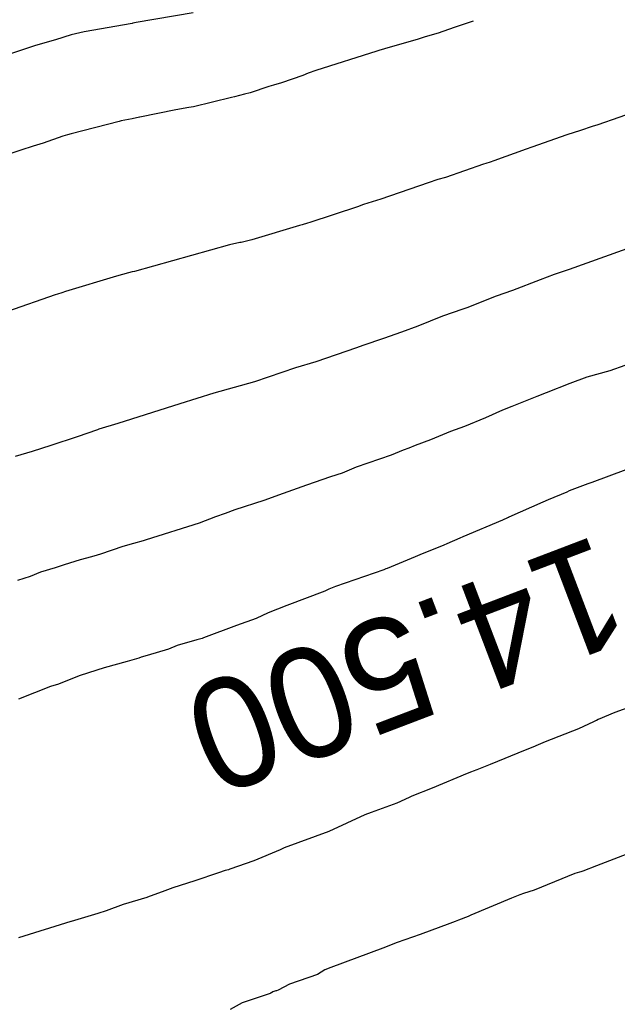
# Model space of a CAD drawing. Extents: x 158343 to 162498, y 431347 to 434500.
# Tile 206 of 220: x 159618 to 159628, y 434151 to 434167. Entities that reach past the tile are written whole.
import ezdxf

# ---------------------------------------------------------------- set-up
doc = ezdxf.new("R2010")
doc.units = 0
doc.header["$LTSCALE"] = 10
doc.header["$MEASUREMENT"] = 0
doc.layers.add('000_arcering', color=8, linetype='CONTINUOUS')
doc.layers.add('def. con-hoogtelijn (index)', color=8, linetype='CONTINUOUS')
doc.styles.add('Style-WORKING', font='WORKING.shx')

# ---------------------------------------------------------------- blocks, each defined once
blk = doc.blocks.new('bestaande hoogtelijnen')
at = {"layer": 'def. con-hoogtelijn (index)'}
for p, q in [((-46.999, 101.031), (-47.927, 100.874)), ((-46.999, 101.031), (-47.927, 100.874)), ((-47.995, 100.859), (-48.776, 100.718)), ((-47.995, 100.859), (-48.776, 100.718)), ((-47.984, 100.862), (-47.995, 100.859)), ((-47.984, 100.862), (-47.995, 100.859)), ((-47.981, 100.863), (-47.984, 100.862)), ((-47.981, 100.863), (-47.984, 100.862)), ((-47.927, 100.874), (-47.981, 100.863)), ((-47.927, 100.874), (-47.981, 100.863)), ((-42.532, 100.857), (-42.733, 100.79)), ((-42.532, 100.857), (-42.733, 100.79)), ((-42.532, 100.857), (-42.733, 100.79)), ((-42.422, 100.897), (-42.532, 100.857)), ((-42.422, 100.897), (-42.532, 100.857)), ((-42.422, 100.897), (-42.532, 100.857)), ((-48.992, 100.669), (-49.244, 100.592)), ((-48.992, 100.669), (-49.244, 100.592)), ((-48.92, 100.687), (-48.992, 100.669)), ((-48.92, 100.687), (-48.992, 100.669)), ((-48.776, 100.718), (-48.92, 100.687)), ((-48.776, 100.718), (-48.92, 100.687)), ((-42.992, 100.7), (-43.206, 100.638)), ((-42.992, 100.7), (-43.206, 100.638)), ((-42.992, 100.7), (-43.206, 100.638)), ((-42.733, 100.79), (-42.992, 100.7)), ((-42.733, 100.79), (-42.992, 100.7)), ((-42.733, 100.79), (-42.992, 100.7)), ((-49.575, 100.499), (-49.604, 100.488)), ((-49.575, 100.499), (-49.604, 100.488)), ((-49.244, 100.592), (-49.575, 100.499)), ((-49.244, 100.592), (-49.575, 100.499)), ((-43.335, 100.598), (-43.778, 100.469)), ((-43.335, 100.598), (-43.778, 100.469)), ((-43.335, 100.598), (-43.778, 100.469)), ((-43.206, 100.638), (-43.335, 100.598)), ((-43.206, 100.638), (-43.335, 100.598)), ((-43.206, 100.638), (-43.335, 100.598)), ((-49.604, 100.488), (-50.303, 100.258)), ((-49.604, 100.488), (-50.303, 100.258)), ((-43.992, 100.405), (-44.992, 100.089)), ((-43.992, 100.405), (-44.992, 100.089)), ((-43.992, 100.405), (-44.992, 100.089)), ((-43.96, 100.415), (-43.992, 100.405)), ((-43.96, 100.415), (-43.992, 100.405)), ((-43.96, 100.415), (-43.992, 100.405)), ((-43.778, 100.469), (-43.96, 100.415)), ((-43.778, 100.469), (-43.96, 100.415)), ((-43.778, 100.469), (-43.96, 100.415)), ((-45.206, 100.01), (-45.553, 99.888)), ((-45.206, 100.01), (-45.553, 99.888)), ((-45.206, 100.01), (-45.553, 99.888)), ((-45.118, 100.043), (-45.206, 100.01)), ((-45.118, 100.043), (-45.206, 100.01)), ((-45.118, 100.043), (-45.206, 100.01)), ((-44.992, 100.089), (-45.118, 100.043)), ((-44.992, 100.089), (-45.118, 100.043)), ((-44.992, 100.089), (-45.118, 100.043)), ((-45.685, 99.847), (-45.758, 99.827)), ((-45.685, 99.847), (-45.758, 99.827)), ((-45.685, 99.847), (-45.758, 99.827)), ((-45.553, 99.888), (-45.685, 99.847)), ((-45.553, 99.888), (-45.685, 99.847)), ((-45.553, 99.888), (-45.685, 99.847)), ((-46.157, 99.702), (-46.321, 99.66)), ((-46.157, 99.702), (-46.321, 99.66)), ((-46.157, 99.702), (-46.321, 99.66)), ((-46.065, 99.726), (-46.157, 99.702)), ((-46.065, 99.726), (-46.157, 99.702)), ((-46.065, 99.726), (-46.157, 99.702)), ((-45.758, 99.827), (-46.065, 99.726)), ((-45.758, 99.827), (-46.065, 99.726)), ((-45.758, 99.827), (-46.065, 99.726)), ((-46.37, 99.647), (-46.992, 99.497)), ((-46.37, 99.647), (-46.992, 99.497)), ((-46.37, 99.647), (-46.992, 99.497)), ((-46.321, 99.66), (-46.37, 99.647)), ((-46.321, 99.66), (-46.37, 99.647)), ((-46.321, 99.66), (-46.37, 99.647)), ((-39.343, 99.565), (-40.384, 99.2)), ((-39.343, 99.565), (-40.384, 99.2)), ((-47.28, 99.447), (-47.87, 99.325)), ((-47.28, 99.447), (-47.87, 99.325)), ((-47.28, 99.447), (-47.87, 99.325)), ((-47.066, 99.483), (-47.28, 99.447)), ((-47.066, 99.483), (-47.28, 99.447)), ((-47.066, 99.483), (-47.28, 99.447)), ((-46.992, 99.497), (-47.066, 99.483)), ((-46.992, 99.497), (-47.066, 99.483)), ((-46.992, 99.497), (-47.066, 99.483)), ((-48.206, 99.259), (-48.992, 99.056)), ((-48.206, 99.259), (-48.992, 99.056)), ((-48.206, 99.259), (-48.992, 99.056)), ((-48.173, 99.266), (-48.206, 99.259)), ((-48.173, 99.266), (-48.206, 99.259)), ((-48.173, 99.266), (-48.206, 99.259)), ((-47.993, 99.298), (-48.173, 99.266)), ((-47.993, 99.298), (-48.173, 99.266)), ((-47.993, 99.298), (-48.173, 99.266)), ((-47.871, 99.325), (-47.993, 99.298)), ((-47.871, 99.325), (-47.993, 99.298)), ((-47.871, 99.325), (-47.993, 99.298)), ((-47.87, 99.325), (-47.871, 99.325)), ((-47.87, 99.325), (-47.871, 99.325)), ((-47.87, 99.325), (-47.871, 99.325)), ((-48.992, 99.056), (-49.05, 99.039)), ((-48.992, 99.056), (-49.05, 99.039)), ((-48.992, 99.056), (-49.05, 99.039)), ((-40.665, 99.109), (-40.887, 99.04)), ((-40.665, 99.109), (-40.887, 99.04)), ((-40.477, 99.172), (-40.665, 99.109)), ((-40.477, 99.172), (-40.665, 99.109)), ((-40.384, 99.2), (-40.477, 99.172)), ((-40.384, 99.2), (-40.477, 99.172)), ((-49.449, 98.904), (-49.61, 98.851)), ((-49.449, 98.904), (-49.61, 98.851)), ((-49.449, 98.904), (-49.61, 98.851)), ((-49.126, 99.017), (-49.449, 98.904)), ((-49.126, 99.017), (-49.449, 98.904)), ((-49.126, 99.017), (-49.449, 98.904)), ((-49.05, 99.039), (-49.126, 99.017)), ((-49.05, 99.039), (-49.126, 99.017)), ((-49.05, 99.039), (-49.126, 99.017)), ((-40.887, 99.04), (-41.463, 98.838)), ((-40.887, 99.04), (-41.463, 98.838)), ((-49.815, 98.787), (-50.073, 98.701)), ((-49.815, 98.787), (-50.073, 98.701)), ((-49.815, 98.787), (-50.073, 98.701)), ((-49.61, 98.851), (-49.815, 98.787)), ((-49.61, 98.851), (-49.815, 98.787)), ((-49.61, 98.851), (-49.815, 98.787)), ((-41.555, 98.804), (-42.084, 98.612)), ((-41.555, 98.804), (-42.084, 98.612)), ((-41.463, 98.838), (-41.555, 98.804)), ((-41.463, 98.838), (-41.555, 98.804)), ((-42.214, 98.568), (-42.251, 98.557)), ((-42.214, 98.568), (-42.251, 98.557)), ((-42.141, 98.593), (-42.214, 98.568)), ((-42.141, 98.593), (-42.214, 98.568)), ((-42.084, 98.612), (-42.141, 98.593)), ((-42.084, 98.612), (-42.141, 98.593)), ((-42.251, 98.557), (-42.873, 98.344)), ((-42.251, 98.557), (-42.873, 98.344)), ((-43.154, 98.253), (-43.931, 97.989)), ((-43.154, 98.253), (-43.931, 97.989)), ((-42.999, 98.308), (-43.154, 98.253)), ((-42.999, 98.308), (-43.154, 98.253)), ((-42.873, 98.344), (-42.999, 98.308)), ((-42.873, 98.344), (-42.999, 98.308)), ((-43.931, 97.989), (-44.214, 97.899)), ((-43.931, 97.989), (-44.214, 97.899)), ((-44.312, 97.865), (-45.09, 97.608)), ((-44.312, 97.865), (-45.09, 97.608)), ((-44.214, 97.899), (-44.312, 97.865)), ((-44.214, 97.899), (-44.312, 97.865)), ((-45.09, 97.608), (-45.127, 97.596)), ((-45.09, 97.608), (-45.127, 97.596)), ((-45.26, 97.556), (-46.038, 97.324)), ((-45.26, 97.556), (-46.038, 97.324)), ((-45.214, 97.567), (-45.26, 97.556)), ((-45.214, 97.567), (-45.26, 97.556)), ((-45.127, 97.596), (-45.214, 97.567)), ((-45.127, 97.596), (-45.214, 97.567)), ((-46.235, 97.278), (-46.402, 97.243)), ((-46.235, 97.278), (-46.402, 97.243)), ((-46.214, 97.281), (-46.235, 97.278)), ((-46.214, 97.281), (-46.235, 97.278)), ((-46.038, 97.324), (-46.214, 97.281)), ((-46.038, 97.324), (-46.214, 97.281)), ((-39.518, 97.317), (-40.852, 96.842)), ((-39.518, 97.317), (-40.852, 96.842)), ((-39.518, 97.317), (-40.852, 96.842)), ((-46.402, 97.243), (-47.958, 96.809)), ((-46.402, 97.243), (-47.958, 96.809)), ((-47.992, 96.801), (-48.214, 96.744)), ((-47.992, 96.801), (-48.214, 96.744)), ((-47.958, 96.809), (-47.992, 96.801)), ((-47.958, 96.809), (-47.992, 96.801)), ((-40.852, 96.842), (-41.098, 96.756)), ((-40.852, 96.842), (-41.098, 96.756)), ((-40.852, 96.842), (-41.098, 96.756)), ((-48.305, 96.712), (-49.026, 96.498)), ((-48.305, 96.712), (-49.026, 96.498)), ((-48.214, 96.744), (-48.305, 96.712)), ((-48.214, 96.744), (-48.305, 96.712)), ((-41.325, 96.673), (-41.779, 96.497)), ((-41.325, 96.673), (-41.779, 96.497)), ((-41.325, 96.673), (-41.779, 96.497)), ((-41.098, 96.756), (-41.325, 96.673)), ((-41.098, 96.756), (-41.325, 96.673)), ((-41.098, 96.756), (-41.325, 96.673)), ((-49.084, 96.479), (-49.141, 96.461)), ((-49.084, 96.479), (-49.141, 96.461)), ((-49.026, 96.498), (-49.084, 96.479)), ((-49.026, 96.498), (-49.084, 96.479)), ((-41.779, 96.497), (-42.046, 96.406)), ((-41.779, 96.497), (-42.046, 96.406)), ((-41.779, 96.497), (-42.046, 96.406)), ((-49.252, 96.426), (-50.03, 96.152)), ((-49.252, 96.426), (-50.03, 96.152)), ((-49.214, 96.437), (-49.252, 96.426)), ((-49.214, 96.437), (-49.252, 96.426)), ((-49.141, 96.461), (-49.214, 96.437)), ((-49.141, 96.461), (-49.214, 96.437)), ((-42.046, 96.406), (-42.522, 96.216)), ((-42.046, 96.406), (-42.522, 96.216)), ((-42.046, 96.406), (-42.522, 96.216)), ((-42.589, 96.192), (-42.922, 96.079)), ((-42.589, 96.192), (-42.922, 96.079)), ((-42.589, 96.192), (-42.922, 96.079)), ((-42.522, 96.216), (-42.589, 96.192)), ((-42.522, 96.216), (-42.589, 96.192)), ((-42.522, 96.216), (-42.589, 96.192)), ((-42.922, 96.079), (-43.325, 95.912)), ((-42.922, 96.079), (-43.325, 95.912)), ((-42.922, 96.079), (-43.325, 95.912)), ((-43.325, 95.912), (-43.593, 95.815)), ((-43.325, 95.912), (-43.593, 95.815)), ((-43.325, 95.912), (-43.593, 95.815)), ((-43.888, 95.712), (-44.221, 95.601)), ((-43.888, 95.712), (-44.221, 95.601)), ((-43.888, 95.712), (-44.221, 95.601)), ((-43.593, 95.815), (-43.888, 95.712)), ((-43.593, 95.815), (-43.888, 95.712)), ((-43.593, 95.815), (-43.888, 95.712)), ((-44.325, 95.563), (-44.992, 95.333)), ((-44.325, 95.563), (-44.992, 95.333)), ((-44.325, 95.563), (-44.992, 95.333)), ((-44.221, 95.601), (-44.325, 95.563)), ((-44.221, 95.601), (-44.325, 95.563)), ((-44.221, 95.601), (-44.325, 95.563)), ((-39.045, 95.59), (-40.188, 95.183)), ((-39.045, 95.59), (-40.188, 95.183)), ((-45.325, 95.234), (-45.546, 95.16)), ((-45.325, 95.234), (-45.546, 95.16)), ((-45.325, 95.234), (-45.546, 95.16)), ((-44.992, 95.333), (-45.325, 95.234)), ((-44.992, 95.333), (-45.325, 95.234)), ((-44.992, 95.333), (-45.325, 95.234)), ((-45.546, 95.16), (-45.992, 95.004)), ((-45.546, 95.16), (-45.992, 95.004)), ((-45.546, 95.16), (-45.992, 95.004)), ((-40.563, 95.08), (-40.839, 94.978)), ((-40.563, 95.08), (-40.839, 94.978)), ((-40.188, 95.183), (-40.563, 95.08)), ((-40.188, 95.183), (-40.563, 95.08)), ((-45.992, 95.004), (-46.659, 94.818)), ((-45.992, 95.004), (-46.659, 94.818)), ((-45.992, 95.004), (-46.659, 94.818)), ((-40.839, 94.978), (-41.228, 94.826)), ((-40.839, 94.978), (-41.228, 94.826)), ((-46.659, 94.818), (-47.217, 94.645)), ((-46.659, 94.818), (-47.217, 94.645)), ((-46.659, 94.818), (-47.217, 94.645)), ((-41.381, 94.768), (-41.789, 94.605)), ((-41.381, 94.768), (-41.789, 94.605)), ((-41.228, 94.826), (-41.381, 94.768)), ((-41.228, 94.826), (-41.381, 94.768)), ((-47.217, 94.645), (-48.229, 94.323)), ((-47.217, 94.645), (-48.229, 94.323)), ((-47.217, 94.645), (-48.229, 94.323)), ((-41.789, 94.605), (-41.942, 94.54)), ((-41.789, 94.605), (-41.942, 94.54)), ((-42.218, 94.419), (-42.563, 94.277)), ((-42.218, 94.419), (-42.563, 94.277)), ((-41.942, 94.54), (-42.218, 94.419)), ((-41.942, 94.54), (-42.218, 94.419)), ((-48.562, 94.223), (-48.895, 94.106)), ((-48.562, 94.223), (-48.895, 94.106)), ((-48.562, 94.223), (-48.895, 94.106)), ((-48.538, 94.231), (-48.562, 94.223)), ((-48.538, 94.231), (-48.562, 94.223)), ((-48.538, 94.231), (-48.562, 94.223)), ((-48.229, 94.323), (-48.538, 94.231)), ((-48.229, 94.323), (-48.538, 94.231)), ((-48.229, 94.323), (-48.538, 94.231)), ((-42.563, 94.277), (-42.793, 94.194)), ((-42.563, 94.277), (-42.793, 94.194)), ((-48.895, 94.106), (-49.325, 93.964)), ((-48.895, 94.106), (-49.325, 93.964)), ((-48.895, 94.106), (-49.325, 93.964)), ((-42.793, 94.194), (-43.116, 94.056)), ((-42.793, 94.194), (-43.116, 94.056)), ((-49.325, 93.964), (-49.627, 93.869)), ((-49.325, 93.964), (-49.627, 93.869)), ((-49.325, 93.964), (-49.627, 93.869)), ((-43.474, 93.922), (-43.563, 93.889)), ((-43.474, 93.922), (-43.563, 93.889)), ((-43.369, 93.968), (-43.474, 93.922)), ((-43.369, 93.968), (-43.474, 93.922)), ((-43.116, 94.056), (-43.369, 93.968)), ((-43.116, 94.056), (-43.369, 93.968)), ((-49.627, 93.869), (-49.908, 93.785)), ((-49.627, 93.869), (-49.908, 93.785)), ((-49.627, 93.869), (-49.908, 93.785)), ((-43.761, 93.809), (-44.332, 93.612)), ((-43.761, 93.809), (-44.332, 93.612)), ((-43.563, 93.889), (-43.761, 93.809)), ((-43.563, 93.889), (-43.761, 93.809)), ((-44.332, 93.612), (-44.563, 93.516)), ((-44.332, 93.612), (-44.563, 93.516)), ((-44.753, 93.453), (-45.146, 93.316)), ((-44.753, 93.453), (-45.146, 93.316)), ((-44.563, 93.516), (-44.753, 93.453)), ((-44.563, 93.516), (-44.753, 93.453)), ((-39.926, 93.566), (-40.478, 93.362)), ((-39.926, 93.566), (-40.478, 93.362)), ((-39.926, 93.566), (-40.478, 93.362)), ((-45.146, 93.316), (-45.528, 93.182)), ((-45.146, 93.316), (-45.528, 93.182)), ((-40.544, 93.341), (-40.849, 93.225)), ((-40.544, 93.341), (-40.849, 93.225)), ((-40.544, 93.341), (-40.849, 93.225)), ((-40.478, 93.362), (-40.544, 93.341)), ((-40.478, 93.362), (-40.544, 93.341)), ((-40.478, 93.362), (-40.544, 93.341)), ((-45.528, 93.182), (-45.84, 93.065)), ((-45.528, 93.182), (-45.84, 93.065)), ((-40.887, 93.206), (-41.193, 93.077)), ((-40.887, 93.206), (-41.193, 93.077)), ((-40.887, 93.206), (-41.193, 93.077)), ((-40.849, 93.225), (-40.887, 93.206)), ((-40.849, 93.225), (-40.887, 93.206)), ((-40.849, 93.225), (-40.887, 93.206)), ((-45.84, 93.065), (-46.318, 92.916)), ((-45.84, 93.065), (-46.318, 92.916)), ((-41.283, 93.039), (-41.835, 92.797)), ((-41.283, 93.039), (-41.835, 92.797)), ((-41.283, 93.039), (-41.835, 92.797)), ((-41.193, 93.077), (-41.283, 93.039)), ((-41.193, 93.077), (-41.283, 93.039)), ((-41.193, 93.077), (-41.283, 93.039)), ((-46.629, 92.799), (-46.899, 92.698)), ((-46.629, 92.799), (-46.899, 92.698)), ((-46.471, 92.857), (-46.629, 92.799)), ((-46.471, 92.857), (-46.629, 92.799)), ((-46.318, 92.916), (-46.471, 92.857)), ((-46.318, 92.916), (-46.471, 92.857)), ((-41.861, 92.785), (-41.941, 92.747)), ((-41.861, 92.785), (-41.941, 92.747)), ((-41.861, 92.785), (-41.941, 92.747)), ((-41.849, 92.791), (-41.861, 92.785)), ((-41.849, 92.791), (-41.861, 92.785)), ((-41.849, 92.791), (-41.861, 92.785)), ((-41.845, 92.792), (-41.849, 92.791)), ((-41.845, 92.792), (-41.849, 92.791)), ((-41.845, 92.792), (-41.849, 92.791)), ((-41.835, 92.797), (-41.845, 92.792)), ((-41.835, 92.797), (-41.845, 92.792)), ((-41.835, 92.797), (-41.845, 92.792)), ((-46.899, 92.698), (-47.766, 92.423)), ((-46.899, 92.698), (-47.766, 92.423)), ((-41.941, 92.747), (-42.588, 92.472)), ((-41.941, 92.747), (-42.588, 92.472)), ((-41.941, 92.747), (-42.588, 92.472)), ((-42.588, 92.472), (-42.639, 92.45)), ((-42.588, 92.472), (-42.639, 92.45)), ((-42.588, 92.472), (-42.639, 92.45)), ((-48.144, 92.314), (-48.513, 92.192)), ((-48.144, 92.314), (-48.513, 92.192)), ((-47.971, 92.365), (-48.144, 92.314)), ((-47.971, 92.365), (-48.144, 92.314)), ((-47.811, 92.409), (-47.971, 92.365)), ((-47.811, 92.409), (-47.971, 92.365)), ((-47.766, 92.423), (-47.811, 92.409)), ((-47.766, 92.423), (-47.811, 92.409)), ((-42.898, 92.338), (-43.294, 92.178)), ((-42.898, 92.338), (-43.294, 92.178)), ((-42.898, 92.338), (-43.294, 92.178)), ((-42.849, 92.359), (-42.898, 92.338)), ((-42.849, 92.359), (-42.898, 92.338)), ((-42.849, 92.359), (-42.898, 92.338)), ((-42.639, 92.45), (-42.849, 92.359)), ((-42.639, 92.45), (-42.849, 92.359)), ((-42.639, 92.45), (-42.849, 92.359)), ((-48.658, 92.149), (-48.845, 92.096)), ((-48.658, 92.149), (-48.845, 92.096)), ((-48.563, 92.176), (-48.658, 92.149)), ((-48.563, 92.176), (-48.658, 92.149)), ((-48.513, 92.192), (-48.563, 92.176)), ((-48.513, 92.192), (-48.563, 92.176)), ((-43.367, 92.149), (-43.828, 91.958)), ((-43.367, 92.149), (-43.828, 91.958)), ((-43.367, 92.149), (-43.828, 91.958)), ((-43.294, 92.178), (-43.367, 92.149)), ((-43.294, 92.178), (-43.367, 92.149)), ((-43.294, 92.178), (-43.367, 92.149)), ((-49.251, 91.97), (-49.491, 91.898)), ((-49.251, 91.97), (-49.491, 91.898)), ((-49.104, 92.015), (-49.251, 91.97)), ((-49.104, 92.015), (-49.251, 91.97)), ((-48.845, 92.096), (-49.104, 92.015)), ((-48.845, 92.096), (-49.104, 92.015)), ((-49.659, 91.828), (-49.869, 91.762)), ((-49.659, 91.828), (-49.869, 91.762)), ((-49.491, 91.898), (-49.659, 91.828)), ((-49.491, 91.898), (-49.659, 91.828)), ((-43.882, 91.937), (-44.67, 91.663)), ((-43.882, 91.937), (-44.67, 91.663)), ((-43.882, 91.937), (-44.67, 91.663)), ((-43.858, 91.946), (-43.882, 91.937)), ((-43.858, 91.946), (-43.882, 91.937)), ((-43.858, 91.946), (-43.882, 91.937)), ((-43.849, 91.949), (-43.858, 91.946)), ((-43.849, 91.949), (-43.858, 91.946)), ((-43.849, 91.949), (-43.858, 91.946)), ((-43.828, 91.958), (-43.849, 91.949)), ((-43.828, 91.958), (-43.849, 91.949)), ((-43.828, 91.958), (-43.849, 91.949)), ((-44.67, 91.663), (-44.779, 91.618)), ((-44.67, 91.663), (-44.779, 91.618)), ((-44.67, 91.663), (-44.779, 91.618)), ((-44.846, 91.587), (-45.468, 91.352)), ((-44.846, 91.587), (-45.468, 91.352)), ((-44.846, 91.587), (-45.468, 91.352)), ((-44.779, 91.618), (-44.846, 91.587)), ((-44.779, 91.618), (-44.846, 91.587)), ((-44.779, 91.618), (-44.846, 91.587)), ((-45.468, 91.352), (-45.773, 91.232)), ((-45.468, 91.352), (-45.773, 91.232)), ((-45.468, 91.352), (-45.773, 91.232)), ((-45.773, 91.232), (-45.969, 91.143)), ((-45.773, 91.232), (-45.969, 91.143)), ((-45.773, 91.232), (-45.969, 91.143)), ((-46.287, 91.028), (-46.826, 90.826)), ((-46.287, 91.028), (-46.826, 90.826)), ((-46.287, 91.028), (-46.826, 90.826)), ((-45.969, 91.143), (-46.287, 91.028)), ((-45.969, 91.143), (-46.287, 91.028)), ((-45.969, 91.143), (-46.287, 91.028)), ((-47.258, 90.7), (-47.401, 90.639)), ((-47.258, 90.7), (-47.401, 90.639)), ((-47.258, 90.7), (-47.401, 90.639)), ((-46.939, 90.79), (-47.258, 90.7)), ((-46.939, 90.79), (-47.258, 90.7)), ((-46.939, 90.79), (-47.258, 90.7)), ((-46.849, 90.816), (-46.939, 90.79)), ((-46.849, 90.816), (-46.939, 90.79)), ((-46.849, 90.816), (-46.939, 90.79)), ((-46.826, 90.826), (-46.849, 90.816)), ((-46.826, 90.826), (-46.849, 90.816)), ((-46.826, 90.826), (-46.849, 90.816)), ((-47.748, 90.538), (-47.849, 90.507)), ((-47.748, 90.538), (-47.849, 90.507)), ((-47.748, 90.538), (-47.849, 90.507)), ((-47.401, 90.639), (-47.748, 90.538)), ((-47.401, 90.639), (-47.748, 90.538)), ((-47.401, 90.639), (-47.748, 90.538)), ((-48.075, 90.439), (-48.45, 90.334)), ((-48.075, 90.439), (-48.45, 90.334)), ((-48.075, 90.439), (-48.45, 90.334)), ((-47.886, 90.494), (-48.075, 90.439)), ((-47.886, 90.494), (-48.075, 90.439)), ((-47.886, 90.494), (-48.075, 90.439)), ((-47.849, 90.507), (-47.886, 90.494)), ((-47.849, 90.507), (-47.886, 90.494)), ((-47.849, 90.507), (-47.886, 90.494)), ((-48.862, 90.206), (-49.197, 90.068)), ((-48.862, 90.206), (-49.197, 90.068)), ((-48.862, 90.206), (-49.197, 90.068)), ((-48.569, 90.297), (-48.862, 90.206)), ((-48.569, 90.297), (-48.862, 90.206)), ((-48.569, 90.297), (-48.862, 90.206)), ((-48.45, 90.334), (-48.569, 90.297)), ((-48.45, 90.334), (-48.569, 90.297)), ((-48.45, 90.334), (-48.569, 90.297)), ((-49.197, 90.068), (-49.327, 90.03)), ((-49.197, 90.068), (-49.327, 90.03)), ((-49.197, 90.068), (-49.327, 90.03)), ((-49.327, 90.03), (-49.849, 89.821)), ((-49.327, 90.03), (-49.849, 89.821)), ((-49.327, 90.03), (-49.849, 89.821)), ((-39.536, 89.813), (-40.107, 89.605)), ((-39.536, 89.813), (-40.107, 89.605)), ((-39.536, 89.813), (-40.107, 89.605)), ((-40.107, 89.605), (-40.377, 89.489)), ((-40.107, 89.605), (-40.377, 89.489)), ((-40.107, 89.605), (-40.377, 89.489)), ((-40.456, 89.454), (-40.698, 89.338)), ((-40.456, 89.454), (-40.698, 89.338)), ((-40.456, 89.454), (-40.698, 89.338)), ((-40.42, 89.47), (-40.456, 89.454)), ((-40.42, 89.47), (-40.456, 89.454)), ((-40.42, 89.47), (-40.456, 89.454)), ((-40.407, 89.476), (-40.42, 89.47)), ((-40.407, 89.476), (-40.42, 89.47)), ((-40.407, 89.476), (-40.42, 89.47)), ((-40.377, 89.489), (-40.407, 89.476)), ((-40.377, 89.489), (-40.407, 89.476)), ((-40.377, 89.489), (-40.407, 89.476)), ((-40.698, 89.338), (-41.243, 89.127)), ((-40.698, 89.338), (-41.243, 89.127)), ((-40.698, 89.338), (-41.243, 89.127)), ((-41.243, 89.127), (-41.394, 89.061)), ((-41.243, 89.127), (-41.394, 89.061)), ((-41.243, 89.127), (-41.394, 89.061)), ((-41.568, 88.988), (-42.14, 88.757)), ((-41.568, 88.988), (-42.14, 88.757)), ((-41.568, 88.988), (-42.14, 88.757)), ((-41.42, 89.051), (-41.568, 88.988)), ((-41.42, 89.051), (-41.568, 88.988)), ((-41.42, 89.051), (-41.568, 88.988)), ((-41.394, 89.061), (-41.42, 89.051)), ((-41.394, 89.061), (-41.42, 89.051)), ((-41.394, 89.061), (-41.42, 89.051)), ((-42.14, 88.757), (-42.358, 88.671)), ((-42.14, 88.757), (-42.358, 88.671)), ((-42.14, 88.757), (-42.358, 88.671)), ((-42.52, 88.609), (-43.092, 88.371)), ((-42.52, 88.609), (-43.092, 88.371)), ((-42.52, 88.609), (-43.092, 88.371)), ((-42.447, 88.635), (-42.52, 88.609)), ((-42.447, 88.635), (-42.52, 88.609)), ((-42.447, 88.635), (-42.52, 88.609)), ((-42.42, 88.646), (-42.447, 88.635)), ((-42.42, 88.646), (-42.447, 88.635)), ((-42.42, 88.646), (-42.447, 88.635)), ((-42.358, 88.671), (-42.42, 88.646)), ((-42.358, 88.671), (-42.42, 88.646)), ((-42.358, 88.671), (-42.42, 88.646)), ((-43.092, 88.371), (-43.42, 88.238)), ((-43.092, 88.371), (-43.42, 88.238)), ((-43.092, 88.371), (-43.42, 88.238)), ((-43.668, 88.124), (-44.086, 87.97)), ((-43.668, 88.124), (-44.086, 87.97)), ((-43.668, 88.124), (-44.086, 87.97)), ((-43.468, 88.219), (-43.668, 88.124)), ((-43.468, 88.219), (-43.668, 88.124)), ((-43.468, 88.219), (-43.668, 88.124)), ((-43.42, 88.238), (-43.468, 88.219)), ((-43.42, 88.238), (-43.468, 88.219)), ((-43.42, 88.238), (-43.468, 88.219)), ((-44.086, 87.97), (-44.192, 87.932)), ((-44.086, 87.97), (-44.192, 87.932)), ((-44.086, 87.97), (-44.192, 87.932)), ((-44.192, 87.932), (-44.781, 87.663)), ((-44.192, 87.932), (-44.781, 87.663)), ((-44.192, 87.932), (-44.781, 87.663)), ((-44.781, 87.663), (-45.509, 87.393)), ((-44.781, 87.663), (-45.509, 87.393)), ((-44.781, 87.663), (-45.509, 87.393)), ((-45.577, 87.363), (-46.006, 87.181)), ((-45.577, 87.363), (-46.006, 87.181)), ((-45.577, 87.363), (-46.006, 87.181)), ((-45.509, 87.393), (-45.577, 87.363)), ((-45.509, 87.393), (-45.577, 87.363)), ((-45.509, 87.393), (-45.577, 87.363)), ((-39.769, 87.345), (-40.405, 87.099)), ((-39.769, 87.345), (-40.405, 87.099)), ((-46.006, 87.181), (-46.397, 87.047)), ((-46.006, 87.181), (-46.397, 87.047)), ((-46.006, 87.181), (-46.397, 87.047)), ((-46.583, 86.987), (-46.97, 86.854)), ((-46.583, 86.987), (-46.97, 86.854)), ((-46.583, 86.987), (-46.97, 86.854)), ((-46.471, 87.024), (-46.583, 86.987)), ((-46.471, 87.024), (-46.583, 86.987)), ((-46.471, 87.024), (-46.583, 86.987)), ((-46.42, 87.039), (-46.471, 87.024)), ((-46.42, 87.039), (-46.471, 87.024)), ((-46.42, 87.039), (-46.471, 87.024)), ((-46.397, 87.047), (-46.42, 87.039)), ((-46.397, 87.047), (-46.42, 87.039)), ((-46.397, 87.047), (-46.42, 87.039)), ((-40.68, 86.999), (-40.756, 86.977)), ((-40.68, 86.999), (-40.756, 86.977)), ((-40.659, 87.006), (-40.68, 86.999)), ((-40.659, 87.006), (-40.68, 86.999)), ((-40.628, 87.017), (-40.659, 87.006)), ((-40.628, 87.017), (-40.659, 87.006)), ((-40.405, 87.099), (-40.628, 87.017)), ((-40.405, 87.099), (-40.628, 87.017)), ((-46.97, 86.854), (-47.328, 86.743)), ((-46.97, 86.854), (-47.328, 86.743)), ((-46.97, 86.854), (-47.328, 86.743)), ((-40.756, 86.977), (-41.423, 86.707)), ((-40.756, 86.977), (-41.423, 86.707)), ((-47.461, 86.696), (-47.744, 86.588)), ((-47.461, 86.696), (-47.744, 86.588)), ((-47.461, 86.696), (-47.744, 86.588)), ((-47.328, 86.743), (-47.461, 86.696)), ((-47.328, 86.743), (-47.461, 86.696)), ((-47.328, 86.743), (-47.461, 86.696)), ((-41.423, 86.707), (-41.6, 86.649)), ((-41.423, 86.707), (-41.6, 86.649)), ((-47.752, 86.585), (-48.14, 86.471)), ((-47.752, 86.585), (-48.14, 86.471)), ((-47.752, 86.585), (-48.14, 86.471)), ((-47.744, 86.588), (-47.752, 86.585)), ((-47.744, 86.588), (-47.752, 86.585)), ((-47.744, 86.588), (-47.752, 86.585)), ((-41.794, 86.572), (-42.461, 86.295)), ((-41.794, 86.572), (-42.461, 86.295)), ((-41.659, 86.629), (-41.794, 86.572)), ((-41.659, 86.629), (-41.794, 86.572)), ((-41.6, 86.649), (-41.659, 86.629)), ((-41.6, 86.649), (-41.659, 86.629)), ((-48.42, 86.367), (-48.554, 86.323)), ((-48.42, 86.367), (-48.554, 86.323)), ((-48.42, 86.367), (-48.554, 86.323)), ((-48.14, 86.471), (-48.42, 86.367)), ((-48.14, 86.471), (-48.42, 86.367)), ((-48.14, 86.471), (-48.42, 86.367)), ((-48.996, 86.19), (-49.853, 85.924)), ((-48.996, 86.19), (-49.853, 85.924)), ((-48.996, 86.19), (-49.853, 85.924)), ((-48.992, 86.191), (-48.996, 86.19)), ((-48.992, 86.191), (-48.996, 86.19)), ((-48.992, 86.191), (-48.996, 86.19)), ((-48.99, 86.192), (-48.992, 86.191)), ((-48.99, 86.192), (-48.992, 86.191)), ((-48.99, 86.192), (-48.992, 86.191)), ((-48.554, 86.323), (-48.99, 86.192)), ((-48.554, 86.323), (-48.99, 86.192)), ((-48.554, 86.323), (-48.99, 86.192)), ((-42.714, 86.192), (-42.799, 86.159)), ((-42.714, 86.192), (-42.799, 86.159)), ((-42.659, 86.214), (-42.714, 86.192)), ((-42.659, 86.214), (-42.714, 86.192)), ((-42.504, 86.276), (-42.659, 86.214)), ((-42.504, 86.276), (-42.659, 86.214)), ((-42.461, 86.295), (-42.504, 86.276)), ((-42.461, 86.295), (-42.504, 86.276)), ((-42.799, 86.159), (-43.286, 85.98)), ((-42.799, 86.159), (-43.286, 85.98)), ((-43.536, 85.895), (-43.66, 85.851)), ((-43.536, 85.895), (-43.66, 85.851)), ((-43.286, 85.98), (-43.536, 85.895)), ((-43.286, 85.98), (-43.536, 85.895)), ((-43.898, 85.757), (-44.748, 85.441)), ((-43.898, 85.757), (-44.748, 85.441)), ((-43.66, 85.851), (-43.898, 85.757)), ((-43.66, 85.851), (-43.898, 85.757)), ((-44.842, 85.402), (-44.967, 85.327)), ((-44.842, 85.402), (-44.967, 85.327)), ((-44.748, 85.441), (-44.842, 85.402)), ((-44.748, 85.441), (-44.842, 85.402)), ((-44.967, 85.327), (-45.423, 85.172)), ((-44.967, 85.327), (-45.423, 85.172)), ((-45.646, 85.058), (-45.692, 85.045)), ((-45.646, 85.058), (-45.692, 85.045)), ((-45.632, 85.063), (-45.646, 85.058)), ((-45.632, 85.063), (-45.646, 85.058)), ((-45.605, 85.073), (-45.632, 85.063)), ((-45.605, 85.073), (-45.632, 85.063)), ((-45.423, 85.172), (-45.605, 85.073)), ((-45.423, 85.172), (-45.605, 85.073)), ((-45.74, 85.019), (-46.193, 84.864)), ((-45.74, 85.019), (-46.193, 84.864)), ((-45.726, 85.026), (-45.74, 85.019)), ((-45.726, 85.026), (-45.74, 85.019)), ((-45.718, 85.03), (-45.726, 85.026)), ((-45.718, 85.03), (-45.726, 85.026)), ((-45.692, 85.045), (-45.718, 85.03)), ((-45.692, 85.045), (-45.718, 85.03)), ((-46.193, 84.864), (-46.394, 84.754)), ((-46.193, 84.864), (-46.394, 84.754))]:
    blk.add_line(p, q, dxfattribs=at)
at = {"layer": 'def. con-hoogtelijn (index)', "style": 'Style-WORKING'}
blk.add_text('14.500', height=1.8, rotation=200.8569, dxfattribs=at).set_placement((-40.391, 92.518))
blk.add_text('14.500', height=1.8, rotation=200.8569, dxfattribs=at).set_placement((-40.391, 92.518))

msp = doc.modelspace()

# ---------------------------------------------------------------- block references
at = {"layer": '000_arcering'}
msp.add_blockref('bestaande hoogtelijnen', (159667.804, 434066.432), dxfattribs=at)

doc.saveas('drawing.dxf')
